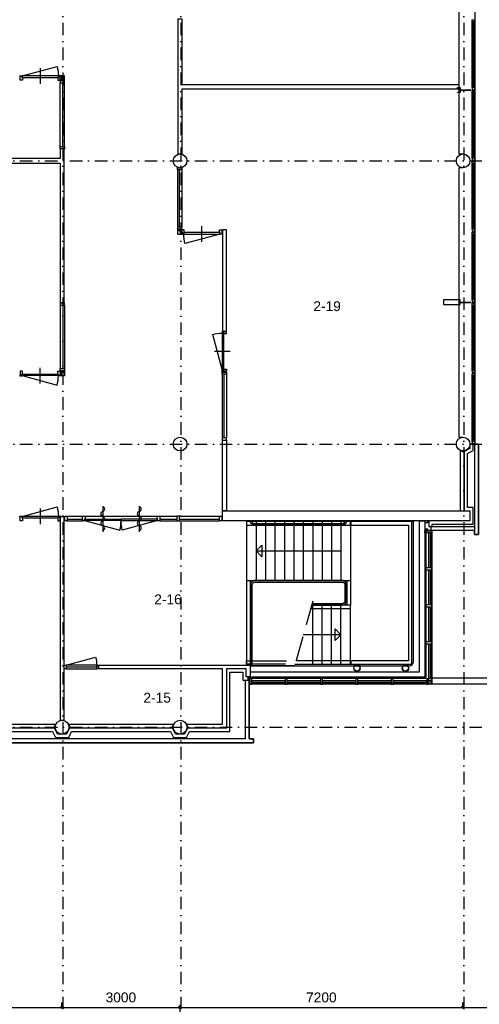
# Model space of a CAD drawing. Header units: millimetres. Extents: x 1137596 to 6076935, y -417599 to 265181.
# Tile 38 of 47: x 1452129 to 1463822, y -356519 to -331482. Entities that reach past the tile are written whole.
import ezdxf
from ezdxf.enums import TextEntityAlignment as Align

# ---------------------------------------------------------------- set-up
doc = ezdxf.new("R2010")
doc.units = ezdxf.units.MM
doc.header["$LTSCALE"] = 50
doc.header["$PDMODE"] = 3
doc.header["$PDSIZE"] = 1
doc.linetypes.add('DASHDOT2', pattern=[12.7, 6.35, -3.175, 0, -3.175])
doc.linetypes.add('DASHED', pattern=[18.75, 12.5, -6.25])
doc.layers.get('0').update_dxf_attribs({"linetype": 'CONTINUOUS'})
doc.layers.get('DEFPOINTS').update_dxf_attribs({"linetype": 'CONTINUOUS'})
for name, color, linetype in [('00---0--FM-BRU3DEF', 4, 'CONTINUOUS'), ('AL21----_BUITENWAND', 3, 'CONTINUOUS'), ('AL21K---_ISOLATIE', 1, 'CONTINUOUS'), ('AL22----_BINNENWAND', 3, 'CONTINUOUS'), ('AL24----_TRAPPEN', 1, 'CONTINUOUS'), ('AL27----_DAKEN', 7, 'CONTINUOUS'), ('AL28----_KONSTRUKTIES', 4, 'CONTINUOUS'), ('AL31----_BUITENKOZIJN', 2, 'CONTINUOUS'), ('AL32----_BINNENKOZIJN', 7, 'CONTINUOUS'), ('AL32----_BINNENKOZIJN_1', 1, 'CONTINUOUS'), ('AL34----_BALUSTRADES', 1, 'CONTINUOUS'), ('DIM25', 1, 'CONTINUOUS'), ('Stramien-Alg-Az', 9, 'DASHDOT2'), ('Txt25', 2, 'CONTINUOUS')]:
    doc.layers.add(name, color=color, linetype=linetype)
doc.styles.add('BOS3', font='arial.ttf')
doc.dimstyles.new('BOS3', dxfattribs={"dimtxt": 2.5, "dimasz": 1.25, "dimexe": 1.25, "dimexo": 0, "dimgap": 1.25, "dimtad": 1, "dimdec": 3, "dimdsep": 46, "dimtxsty": 'BOS3', "dimblk": 'SMALL', "dimblk1": 'SMALL', "dimblk2": 'SMALL', "dimsah": 1, "dimcen": 2.5, "dimclrd": 1, "dimclre": 1, "dimclrt": 2, "dimadec": 4, "dimazin": 2, "dimtfac": 0.4, "dimtdec": 0, "dimtix": 1, "dimtmove": 2, "dimatfit": 3, "dimfxl": 1.25, "dimfxlon": 1, "dimtvp": 1, "dimtolj": 1, "dimarcsym": 0})

# ---------------------------------------------------------------- blocks, each defined once
blk = doc.blocks.new('_Small')
at = {"color": 0, "linetype": 'ByBlock', "lineweight": -2}
blk.add_circle((0, 0), 0.25, dxfattribs=at)
blk = doc.blocks.new('*D179')
at = {"layer": 'DEFPOINTS', "color": 0, "transparency": 16777216}
for p in [(710199, -627647), (717399, -627843), (717399, -627973)]:
    blk.add_point(p, dxfattribs=at)
at = {"layer": 'DIM25', "color": 1, "lineweight": -2, "transparency": 16777216}
for p, q in [((710199, -627772), (710199, -627968)), ((710199, -627843), (717399, -627843)), ((717399, -627848), (717399, -627718))]:
    blk.add_line(p, q, dxfattribs=at)
at = {"layer": 'DIM25', "color": 1, "lineweight": -2, "transparency": 16777216, "xscale": 125, "yscale": 125, "zscale": 125, "rotation": 180}
blk.add_blockref('_Small', (710199, -627843), dxfattribs=at)
at = {"layer": 'DIM25', "color": 1, "lineweight": -2, "transparency": 16777216, "xscale": 125, "yscale": 125, "zscale": 125}
blk.add_blockref('_Small', (717399, -627843), dxfattribs=at)
at = {"layer": 'DIM25', "color": 2, "transparency": 16777216, "insert": (713799, -627591), "char_height": 250, "attachment_point": 5, "style": 'BOS3'}
blk.add_mtext('\\A1;7200', dxfattribs=at)
blk = doc.blocks.new('*D180')
at = {"layer": 'DEFPOINTS', "color": 0, "transparency": 16777216}
for p in [(720399, -627649), (727599, -627843), (727599, -627892)]:
    blk.add_point(p, dxfattribs=at)
at = {"layer": 'DIM25', "color": 1, "lineweight": -2, "transparency": 16777216}
for p, q in [((720399, -627774), (720399, -627968)), ((720399, -627843), (727599, -627843)), ((727599, -627843), (727599, -627718))]:
    blk.add_line(p, q, dxfattribs=at)
at = {"layer": 'DIM25', "color": 1, "lineweight": -2, "transparency": 16777216, "xscale": 125, "yscale": 125, "zscale": 125, "rotation": 180}
blk.add_blockref('_Small', (720399, -627843), dxfattribs=at)
at = {"layer": 'DIM25', "color": 1, "lineweight": -2, "transparency": 16777216, "xscale": 125, "yscale": 125, "zscale": 125}
blk.add_blockref('_Small', (727599, -627843), dxfattribs=at)
at = {"layer": 'DIM25', "color": 2, "transparency": 16777216, "insert": (723999, -627591), "char_height": 250, "attachment_point": 5, "style": 'BOS3'}
blk.add_mtext('\\A1;7200', dxfattribs=at)
blk = doc.blocks.new('*D181')
at = {"layer": 'DEFPOINTS', "color": 0, "transparency": 16777216}
for p in [(727599, -627892), (731199, -627843), (731199, -627892)]:
    blk.add_point(p, dxfattribs=at)
at = {"layer": 'DIM25', "color": 1, "lineweight": -2, "transparency": 16777216}
for p, q in [((727599, -627843), (727599, -627718)), ((727599, -627843), (731199, -627843)), ((731199, -627843), (731199, -627718))]:
    blk.add_line(p, q, dxfattribs=at)
at = {"layer": 'DIM25', "color": 1, "lineweight": -2, "transparency": 16777216, "xscale": 125, "yscale": 125, "zscale": 125, "rotation": 180}
blk.add_blockref('_Small', (727599, -627843), dxfattribs=at)
at = {"layer": 'DIM25', "color": 1, "lineweight": -2, "transparency": 16777216, "xscale": 125, "yscale": 125, "zscale": 125}
blk.add_blockref('_Small', (731199, -627843), dxfattribs=at)
at = {"layer": 'DIM25', "color": 2, "transparency": 16777216, "insert": (729399, -627591), "char_height": 250, "attachment_point": 5, "style": 'BOS3'}
blk.add_mtext('\\A1;3600', dxfattribs=at)
blk = doc.blocks.new('*D183')
at = {"layer": 'DEFPOINTS', "color": 0, "transparency": 16777216}
for p in [(720399, -627649), (720399, -627843), (717399, -627973)]:
    blk.add_point(p, dxfattribs=at)
at = {"layer": 'DIM25', "color": 1, "lineweight": -2, "transparency": 16777216}
for p, q in [((717399, -627848), (717399, -627718)), ((717399, -627843), (720399, -627843)), ((720399, -627774), (720399, -627968))]:
    blk.add_line(p, q, dxfattribs=at)
at = {"layer": 'DIM25', "color": 1, "lineweight": -2, "transparency": 16777216, "xscale": 125, "yscale": 125, "zscale": 125, "rotation": 180}
blk.add_blockref('_Small', (717399, -627843), dxfattribs=at)
at = {"layer": 'DIM25', "color": 1, "lineweight": -2, "transparency": 16777216, "xscale": 125, "yscale": 125, "zscale": 125}
blk.add_blockref('_Small', (720399, -627843), dxfattribs=at)
at = {"layer": 'DIM25', "color": 2, "transparency": 16777216, "insert": (718899, -627591), "char_height": 250, "attachment_point": 5, "style": 'BOS3'}
blk.add_mtext('\\A1;3000', dxfattribs=at)
blk = doc.blocks.new('h651-06-')
at = {"color": 0, "linetype": 'ByBlock'}
blk.add_line((-324, 0), (324, 0), dxfattribs=at)
for centre, start, end in [((-252, -10), 9.4623, 170.5377), ((-132, 10), 189.4623, 350.5377), ((-12, -10), 9.4623, 170.5377), ((108, 10), 189.4623, 350.5377), ((228, -10), 9.4623, 170.5377)]:
    blk.add_arc(centre, 60.8, start, end, dxfattribs=at)
blk = doc.blocks.new('stramienen')
at = {"layer": 'Stramien-Alg-Az'}
for points in [[(717425.4193, -557711.0234), (717425.4193, -629125.5137)], [(720425.4195, -557711.0234), (720425.4195, -629125.5137)], [(727625.4193, -557711.0234), (727625.4193, -629125.5137)], [(703629.6064, -606317.1403), (776404.4348, -606317.1403)], [(703629.6064, -613517.1403), (776404.4348, -613517.1403)], [(703629.6064, -620717.1403), (776404.4348, -620717.1403)]]:
    blk.add_lwpolyline(points, dxfattribs=at)
at = {"layer": 'DIM25'}
for base, p1, p2, picture, middle in [((717398.67, -627843.232), (710198.6698, -627646.5212), (717398.67, -627972.6855), '*D179', (713798.6699, -627590.5887)), ((720398.545, -627843.232), (717398.545, -627972.6855), (720398.545, -627649.1819), '*D183', (718898.545, -627590.5035)), ((727598.6689, -627843.232), (720398.669, -627649.1819), (727598.6689, -627891.9055), '*D180', (723998.669, -627590.5887)), ((731198.5759, -627843.232), (727598.5759, -627891.9055), (731198.5759, -627891.9168), '*D181', (729398.5759, -627590.5035))]:
    dim = blk.add_linear_dim(base=base, p1=p1, p2=p2, dimstyle='BOS3', override={"dimscale": 0, "dimtxt": 2.5, "dimasz": 1.25, "dimexe": 1.25, "dimexo": 1.25, "dimgap": 1.25, "dimclrt": 2, "dimfxl": 1.25, "dimfxlon": 1}, dxfattribs=at)
    dim.commit()
    dim.dimension.update_dxf_attribs({"geometry": picture, "text_midpoint": middle})

msp = doc.modelspace()

# ---------------------------------------------------------------- linework, layer by layer
at = {"layer": '00---0--FM-BRU3DEF', "color": 3}
msp.add_lwpolyline([(1463709.019, -313471.579), (1463709.1521, -342271.5794), (1463803.019, -342271.579), (1463803.019, -344576.5819), (1463703.028, -344576.5819), (1463703.028, -344466.5638), (1462613.0239, -344466.5638), (1462613.2781, -348376.5777), (1457968.0229, -348376.5777), (1457968.0229, -349766.5804), (1458078.0214, -349766.5804), (1458078.0214, -349866.5814), (1445613.0219, -349866.5814), (1445613.0219, -347671.5677), (1445707.0326, -347671.5677), (1445705.2043, -300871.5964)], dxfattribs=at)
at = {"layer": 'AL21----_BUITENWAND'}
for points in [[(1463406.5889, -328046.5785), (1463305.0131, -328046.5785), (1463305.019, -334896.5629), (1463408.0209, -334896.5629)], [(1463406.5889, -335246.5785), (1463305.0131, -335246.5785), (1463305.019, -342096.5621), (1463408.0209, -342096.5621)], [(1457292.0226, -347891.5795), (1457993.0156, -347891.5795), (1457993.0156, -348193.5834), (1457893.016, -348193.5834), (1457893.016, -347991.5814), (1457392.0182, -347991.5814), (1457392.0219, -349496.5824), (1456423.0202, -349496.5824), (1456376.0195, -349396.5814), (1457292.0226, -349396.5814), (1457292.0226, -347991.5795)]]:
    msp.add_lwpolyline(points, dxfattribs=at)
for points in [[(1463802.9965, -344576.5819), (1463802.9965, -342271.579), (1463702.9858, -342271.579), (1463702.9858, -344576.5819)], [(1462509.017, -344267.5809), (1462509.017, -344221.5819), (1462443.018, -344221.5819), (1462443.018, -344267.5809)], [(1462509.017, -344481.5819), (1462509.017, -344435.5814), (1462443.018, -344435.5814), (1462443.018, -344481.5819)], [(1463702.9383, -344366.5897), (1463702.9383, -344466.5814), (1462597.017, -344466.5814), (1462597.017, -344366.5897)], [(1457968.017, -348283.5814), (1457868.016, -348283.5814), (1457868.016, -349766.5804), (1445713.0219, -349766.5804), (1445713.016, -347671.5599), (1445613.016, -347671.5599), (1445613.0219, -349866.5814), (1458078.0156, -349866.5814), (1458078.0156, -349766.5804), (1457968.017, -349766.5804)]]:
    msp.add_lwpolyline(points, close=True, dxfattribs=at)
at = {"layer": 'AL21K---_ISOLATIE'}
msp.add_lwpolyline([(1462540.017, -344221.5892), (1462540.017, -344366.5819), (1462625.017, -344366.5819), (1462625.017, -344306.5819), (1463667.9916, -344306.5819), (1463668.0135, -343886.5941), (1463517.9952, -343886.5863), (1463517.9887, -342514.5653), (1463667.9887, -342439.5646), (1463667.9867, -342271.5809), (1463583.0209, -342271.5829), (1463582.9877, -342387.0323), (1463432.9887, -342462.0314), (1463432.915, -343971.5809), (1463582.9916, -343971.5882), (1463582.9835, -344221.5892)], close=True, dxfattribs=at)
msp.add_lwpolyline([(1446251.0053, -349581.5804), (1452965.0386, -349581.5804), (1453040.0385, -349731.5824), (1453376.0039, -349731.5824), (1453451.0048, -349581.5843), (1455965.038, -349581.5843), (1456040.039, -349731.5824), (1456376.0043, -349731.5824), (1456451.0033, -349581.5843), (1457477.0182, -349581.5804), (1457477.0182, -348076.5834), (1457808.016, -348076.5834), (1457808.016, -348278.5814), (1457943.0146, -348278.5814), (1457943.0146, -348193.5834), (1457893.016, -348193.5834), (1457893.016, -347991.5814), (1457392.0182, -347991.5814), (1457392.0219, -349496.5824), (1456398.4711, -349496.5824), (1456323.4701, -349646.5804), (1456092.5712, -349646.5843), (1456017.5685, -349496.5824), (1453398.4725, -349496.5824), (1453323.4717, -349646.5843), (1453092.5707, -349646.5804), (1453017.5615, -349496.5824), (1446198.4731, -349496.5824)], dxfattribs=at)
at = {"layer": 'AL22----_BINNENWAND'}
for points in [[(1456258.0456, -333251.5852), (1456258.0456, -334903.6112), (1456159.1287, -334903.6112), (1456159.1287, -331461.5624), (1456258.0456, -331461.5624), (1456258.0456, -333126.5871)], [(1456258.0456, -333126.5871), (1463305.0176, -333126.5871), (1463305.0176, -333251.5852), (1456258.0456, -333251.5852)], [(1453158.0045, -335134.0814), (1453158.0045, -338681.586), (1453258.0105, -338681.586), (1453258.0105, -334761.5707), (1453158.0045, -334761.5707), (1453158.0045, -335009.0819)], [(1463572.9985, -343971.5882), (1463582.9975, -343981.5897), (1463582.9838, -344211.6019), (1463572.9707, -344221.5892), (1457301.9921, -344221.5536), (1457291.9926, -344211.5545), (1457291.9926, -343981.5541), (1457301.9938, -343971.5545), (1463572.9985, -343971.5882)], [(1453258.0157, -349303.8754), (1453258.0208, -349303.8754), (1453258.0208, -344121.5619), (1453158.0216, -344121.5619), (1453158.0216, -349303.8754), (1453158.0286, -349303.8754)], [(1457993.0156, -348063.5804), (1462300.0102, -348063.5804), (1462300.0082, -344221.5536), (1462440.0082, -344221.5536), (1462440.0082, -348203.5824), (1457943.0146, -348203.5824)], [(1457292.0226, -347991.5795), (1454138.0208, -347991.5795), (1454138.0208, -347891.5795), (1457292.0226, -347891.5795)]]:
    msp.add_lwpolyline(points, dxfattribs=at)
for points in [[(1463603.017, -333266.5772), (1463603.017, -333270.577), (1463333.0151, -333270.577), (1463333.0151, -333266.5772)], [(1463603.017, -333271.2773), (1463603.017, -333271.8784), (1463333.0151, -333271.8784), (1463333.0151, -333271.2773)], [(1463333.0151, -333272.5787), (1463333.0151, -333276.5785), (1463603.017, -333276.5785), (1463603.017, -333272.5787)], [(1457292.0226, -336821.5804), (1457292.0226, -339407.5821), (1457392.0219, -339407.5821), (1457392.0219, -336821.5804)], [(1462909.0141, -338726.587), (1463333.0151, -338726.587), (1463333.0151, -338601.5856), (1462909.0141, -338601.5856)], [(1463603.017, -338666.5769), (1463603.017, -338670.5767), (1463333.0151, -338670.5767), (1463333.0151, -338666.5769)], [(1463603.017, -338671.277), (1463603.017, -338671.8781), (1463333.0151, -338671.8781), (1463333.0151, -338671.277)], [(1463333.0151, -338672.5784), (1463333.0151, -338676.5782), (1463603.017, -338676.5782), (1463603.017, -338672.5784)], [(1457392.0219, -342171.578), (1457392.0122, -343971.555), (1457292.0226, -343971.5545), (1457292.0226, -342171.578)], [(1463432.9888, -342486.5822), (1463332.9867, -342439.5814), (1463332.9783, -343971.588), (1463432.9867, -343971.588)], [(1453040.0217, -349396.5814), (1452993.0218, -349496.5824), (1446223.0219, -349496.5824), (1446176.0219, -349396.5814)], [(1456040.0202, -349396.5814), (1455993.0193, -349496.5827), (1453423.0215, -349496.5824), (1453376.0227, -349396.5814)]]:
    msp.add_lwpolyline(points, close=True, dxfattribs=at)
for points in [[(1453158.0045, -335009.0819), (1446171.4809, -335009.0819), (1446171.4809, -335009.0843, -0.1846560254), (1446171.4815, -335134.0814), (1453158.0045, -335134.0814)], [(1453258.0157, -349303.8754, 0.1458782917), (1453158.0286, -349303.8754)]]:
    msp.add_lwpolyline(points, format="xyb", dxfattribs=at)
at = {"layer": 'AL24----_TRAPPEN'}
msp.add_lwpolyline([(1457993.0156, -347911.586), (1462038.0162, -347911.5789, 0.4142130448), (1462148.016, -347801.5789), (1462148.016, -344241.5823), (1457903.0135, -344241.5774), (1457903.0135, -347891.5776)], format="xyb", dxfattribs=at)
for points in [[(1458143.0116, -344241.5804), (1458143.0116, -345741.5824)], [(1458383.0131, -344241.5804), (1458383.0131, -345741.5824)], [(1458623.0126, -344241.5804), (1458623.0126, -345741.5824)], [(1458863.0121, -344241.5804), (1458863.0121, -345741.5824)], [(1459103.0121, -344241.5804), (1459103.0121, -345741.5824)], [(1459343.0116, -344241.5804), (1459343.0116, -345741.5824)], [(1459583.0112, -344241.5804), (1459583.0112, -345741.5824)], [(1459823.0126, -344241.5804), (1459823.0126, -345741.5824)], [(1460063.0126, -344241.5804), (1460063.0126, -345741.5824)], [(1460303.0121, -344241.5804), (1460303.0121, -345741.5824)], [(1460543.0116, -344241.5804), (1460543.0116, -345741.5824)], [(1458143.0116, -344991.5814), (1460303.0121, -344991.5965)], [(1457903.0116, -345741.5824), (1460543.0116, -345741.5824)], [(1457993.0116, -345741.5824), (1457993.0116, -347871.5814)], [(1460453.0121, -345741.5824), (1460453.0121, -346371.5814)], [(1460543.0116, -345741.5824), (1460543.0116, -346381.5809)], [(1460543.0116, -346461.5814), (1459532.1889, -346461.5814)], [(1460543.0116, -346371.5814), (1459554.7773, -346371.5814)], [(1459583.0112, -347871.5814), (1459583.0112, -346371.5814)], [(1459823.0126, -347871.5814), (1459823.0126, -346371.5814)], [(1460063.0126, -347871.5814), (1460063.0126, -346371.5814)], [(1460303.0121, -347871.5814), (1460303.0121, -346371.5814)], [(1460543.0116, -347871.5814), (1460543.0116, -346371.5814)], [(1460303.0121, -347121.5824), (1459343.0136, -347121.5726)], [(1459119.9542, -347911.5804), (1457993.0156, -347911.5827)]]:
    msp.add_lwpolyline(points, dxfattribs=at)
for points in [[(1458143.0116, -344991.5814), (1458293.0116, -344841.5814), (1458293.0116, -345141.5814)], [(1460303.0121, -347121.5824), (1460153.0121, -347271.5824), (1460153.0121, -346971.5824)]]:
    msp.add_lwpolyline(points, close=True, dxfattribs=at)
at = {"layer": 'AL24----_TRAPPEN', "linetype": 'DASHED'}
msp.add_lwpolyline([(1459583.0366, -346271.5819), (1459103.0375, -347971.5824)], dxfattribs=at)
at = {"layer": 'AL27----_DAKEN', "color": 1}
for points in [[(1481509.8874, -341940.5509), (1481509.8874, -348374.578), (1462610.8926, -348375.5766)], [(1481359.8874, -342040.5743), (1481359.8874, -348224.5859), (1462610.8846, -348225.5766)], [(1462610.8926, -348375.5766), (1462530.8877, -348375.5766)]]:
    msp.add_lwpolyline(points, dxfattribs=at)
at = {"layer": 'AL27----_DAKEN'}
for points in [[(1462610.6863, -344466.5741), (1462610.6863, -348375.5766), (1457965.6848, -348375.5766), (1457965.6848, -348275.5766), (1457965.6848, -348225.5766), (1462460.6864, -348225.5766)], [(1462610.6864, -344466.5741), (1462460.6864, -344466.5741), (1462460.6864, -348225.5766)]]:
    msp.add_lwpolyline(points, dxfattribs=at)
at = {"layer": 'AL28----_KONSTRUKTIES'}
msp.add_lwpolyline([(1463268.018, -333336.578), (1463268.018, -333321.5775), (1463318.018, -333321.5775), (1463318.018, -333221.578), (1463268.018, -333221.578), (1463268.018, -333206.577), (1463333.017, -333206.577), (1463333.017, -333336.578)], close=True, dxfattribs=at)
for points in [[(1460657.2128, -347909.9432), (1460657.2128, -347871.5795)], [(1460758.8154, -347871.5795), (1460758.8154, -347909.9423)], [(1461892.2123, -347909.9432), (1461892.2123, -347871.5795)], [(1461993.8149, -347871.5795), (1461993.8149, -347909.9423)]]:
    msp.add_lwpolyline(points, dxfattribs=at)
for centre, radius in [((1456208.0226, -335071.5836), 175), ((1463408.0209, -335071.5836), 175), ((1456208.0226, -342271.5829), 175), ((1463408.0209, -342271.5829), 175), ((1460708.0141, -347971.0795), 79.5), ((1460708.0141, -347971.0795), 75.5), ((1461943.0136, -347971.0795), 79.5), ((1461943.0136, -347971.0795), 75.5), ((1453208.0221, -349471.5824), 175), ((1456208.0226, -349471.5824), 175)]:
    msp.add_circle(centre, radius, dxfattribs=at)
at = {"layer": 'AL31----_BUITENKOZIJN'}
for points in [[(1463709.016, -331486.5785), (1463709.016, -331536.5785), (1463639.0141, -331536.5785), (1463639.0141, -331486.5785)], [(1463639.0141, -333206.5785), (1463639.0141, -333256.5785), (1463709.018, -333256.5785), (1463709.018, -333206.5785)], [(1463709.018, -333286.5785), (1463709.018, -333336.5785), (1463639.016, -333336.5785), (1463639.016, -333286.5785)], [(1463709.0141, -335086.5785), (1463709.0141, -335136.5785), (1463639.0131, -335136.5785), (1463639.0131, -335086.5785)], [(1463639.018, -335006.5785), (1463639.018, -335056.5785), (1463709.018, -335056.5785), (1463709.018, -335006.5785)], [(1463639.0141, -336806.5785), (1463639.0141, -336856.5785), (1463709.0141, -336856.5785), (1463709.0141, -336806.5785)], [(1463709.0141, -336886.5785), (1463709.0141, -336936.5785), (1463639.0141, -336936.5785), (1463639.0141, -336886.5785)], [(1463639.0141, -338606.579), (1463639.0141, -338656.5785), (1463709.016, -338656.5785), (1463709.016, -338606.579)], [(1463709.016, -338686.5785), (1463709.016, -338736.579), (1463639.0141, -338736.579), (1463639.0141, -338686.5785)], [(1463639.016, -340406.578), (1463639.016, -340456.5785), (1463709.018, -340456.5785), (1463709.018, -340406.578)], [(1463709.018, -340486.5785), (1463709.018, -340536.579), (1463639.016, -340536.579), (1463639.016, -340486.5785)], [(1463639.016, -342206.5795), (1463639.016, -342256.578), (1463709.018, -342256.578), (1463709.018, -342206.5795)], [(1462613.018, -344481.5819), (1462613.018, -344531.5809), (1462440.018, -344531.5809), (1462440.018, -344481.5819)], [(1462440.018, -345422.8309), (1462440.018, -345472.8314), (1462613.016, -345472.8314), (1462613.016, -345422.8309)], [(1462440.016, -346364.0819), (1462440.016, -346414.0785), (1462613.016, -346414.0785), (1462613.016, -346364.0819)], [(1462440.016, -347305.3304), (1462440.016, -347355.3421), (1462613.016, -347355.3421), (1462613.016, -347305.3304)], [(1457983.018, -348203.5824), (1457983.018, -348376.5824), (1458033.0185, -348376.5824), (1458033.0185, -348203.5824)], [(1458883.0185, -348203.5824), (1458883.0185, -348376.5824), (1458933.017, -348376.5824), (1458933.017, -348203.5824)], [(1459783.017, -348203.5824), (1459783.017, -348376.5824), (1459833.018, -348376.5824), (1459833.018, -348203.5824)], [(1460683.018, -348203.5824), (1460683.018, -348376.5824), (1460733.0185, -348376.5824), (1460733.0185, -348203.5824)], [(1461583.0185, -348203.5824), (1461583.0185, -348376.5824), (1461633.017, -348376.5824), (1461633.017, -348203.5824)], [(1462483.0151, -348246.5795), (1462483.0151, -348376.5824), (1462533.016, -348376.5824), (1462533.016, -348246.5795)], [(1462483.0151, -348246.5795), (1462483.0151, -348296.5804), (1462613.016, -348296.5804), (1462613.016, -348246.5795)], [(1462597.0151, -348360.5795), (1462597.0151, -348296.5804), (1462533.016, -348296.5804), (1462533.016, -348360.5795)]]:
    msp.add_lwpolyline(points, close=True, dxfattribs=at)
for points in [[(1463639.0161, -333206.5804), (1463639.0141, -331536.5785)], [(1463678.0151, -333206.5785), (1463678.0131, -331536.5785)], [(1463696.0161, -333206.5785), (1463696.0141, -331536.5785)], [(1463709.018, -333206.5785), (1463709.016, -331536.5785)], [(1463639.0181, -335006.5804), (1463639.016, -333336.5785)], [(1463678.0171, -335006.5785), (1463678.0151, -333336.5785)], [(1463696.018, -335006.5785), (1463696.016, -333336.5785)], [(1463709.018, -335006.5785), (1463709.016, -333336.5785)], [(1463639.0151, -336806.5804), (1463639.0131, -335136.5785)], [(1463678.0141, -336806.5785), (1463678.0121, -335136.5785)], [(1463696.0151, -336806.5785), (1463696.0131, -335136.5785)], [(1463709.0141, -336806.5785), (1463709.0121, -335136.5785)], [(1463639.0141, -338606.5809), (1463639.0141, -336936.5785)], [(1463678.0131, -338606.579), (1463678.0131, -336936.5785)], [(1463696.0141, -338606.579), (1463696.0141, -336936.5785)], [(1463709.016, -338606.579), (1463709.016, -336936.5785)], [(1463639.0161, -340406.5799), (1463639.0141, -338736.579)], [(1463678.0151, -340406.578), (1463678.0131, -338736.579)], [(1463696.0161, -340406.578), (1463696.0141, -338736.579)], [(1463709.018, -340406.578), (1463709.016, -338736.579)], [(1463639.0181, -342206.5795), (1463639.016, -340536.579)], [(1463678.0171, -342206.5795), (1463678.0151, -340536.579)], [(1463696.018, -342206.5795), (1463696.016, -340536.579)], [(1463709.02, -342206.5795), (1463709.018, -340536.579)], [(1462533.018, -344531.577), (1462533.0155, -345422.8309)], [(1462572.017, -344531.5809), (1462572.017, -345422.8309)], [(1462590.018, -344531.5809), (1462590.0155, -345422.8309)], [(1462613.018, -344531.579), (1462613.0155, -345422.8309)], [(1462533.016, -345472.8299), (1462533.016, -346364.0819)], [(1462572.0151, -345472.8314), (1462572.0151, -346364.0819)], [(1462590.016, -345472.8314), (1462590.016, -346364.0819)], [(1462613.016, -345472.8299), (1462613.016, -346364.0819)], [(1462533.016, -346414.0785), (1462533.016, -347305.3304)], [(1462572.0151, -346414.0785), (1462572.0151, -347305.3304)], [(1462590.016, -346414.0785), (1462590.016, -347305.3304)], [(1462613.016, -346414.0785), (1462613.016, -347305.3304)], [(1462533.016, -347355.3421), (1462533.0186, -348246.5795)], [(1462572.0151, -347355.3314), (1462572.0176, -348246.5795)], [(1462590.0161, -347355.3314), (1462590.0186, -348246.5795)], [(1462613.016, -347355.3421), (1462613.0186, -348246.5795)], [(1458883.0204, -348296.5804), (1458033.0185, -348296.5804)], [(1458883.0185, -348335.5814), (1458033.0185, -348335.5814)], [(1458883.0185, -348353.5804), (1458033.0185, -348353.5804)], [(1458883.0204, -348376.5824), (1458033.0185, -348376.5824)], [(1459783.019, -348296.5804), (1458933.017, -348296.5804)], [(1459783.017, -348335.5814), (1458933.017, -348335.5814)], [(1459783.017, -348353.5804), (1458933.017, -348353.5804)], [(1459783.019, -348376.5824), (1458933.017, -348376.5824)], [(1460683.0195, -348296.5804), (1459833.018, -348296.5804)], [(1460683.018, -348335.5814), (1459833.018, -348335.5814)], [(1460683.018, -348353.5804), (1459833.018, -348353.5804)], [(1460683.0195, -348376.5824), (1459833.018, -348376.5824)], [(1461583.0204, -348296.5804), (1460733.0185, -348296.5804)], [(1461583.0185, -348335.5814), (1460733.0185, -348335.5814)], [(1461583.0185, -348353.5804), (1460733.0185, -348353.5804)], [(1461583.0204, -348376.5824), (1460733.0185, -348376.5824)], [(1462483.0209, -348296.5804), (1461633.017, -348296.5804)], [(1462483.0151, -348335.5814), (1461633.017, -348335.5814)], [(1462483.0151, -348353.5804), (1461633.017, -348353.5804)], [(1462483.0209, -348376.5824), (1461633.017, -348376.5824)]]:
    msp.add_lwpolyline(points, dxfattribs=at)
at = {"layer": 'AL32----_BINNENKOZIJN'}
for points in [[(1452201.016, -333021.5775), (1452144.0158, -333021.5775), (1452144.0158, -332921.5775), (1452134.0166, -332921.5775), (1452134.0166, -332907.5775), (1452184.0162, -332907.5775), (1452184.0162, -332950.5775), (1452201.016, -332950.5775)], [(1453113.0158, -332950.5775), (1453113.0158, -332910.5775), (1452189.0158, -332910.5775), (1452189.0158, -332950.5775)], [(1453101.0157, -333021.5775), (1453158.0158, -333021.5775), (1453158.0158, -332921.5775), (1453168.0151, -332921.5775), (1453168.0151, -332907.5775), (1453118.0155, -332907.5775), (1453118.0155, -332950.5775), (1453101.0157, -332950.5775)], [(1453192.0023, -332921.5755), (1453192.0023, -332997.5755), (1453158.0158, -332997.5755), (1453158.0158, -332921.5755)], [(1453178.0023, -332907.5755), (1453178.0023, -332921.5755), (1453192.0023, -332921.5755), (1453192.0033, -332997.5755), (1453258.0028, -332997.5755), (1453258.0038, -333011.5755), (1453272.0038, -333011.5755), (1453272.0029, -332907.5755)], [(1453158.0027, -333031.5736), (1453158.0027, -333088.5736), (1453272.0029, -333088.5736), (1453272.0029, -333021.5736), (1453258.0028, -333021.5736), (1453258.0028, -333031.5736)], [(1453258.0028, -333031.5736), (1453258.0028, -332997.5755), (1453158.0036, -332997.5755), (1453158.0036, -333031.5736)], [(1453158.0045, -334761.5707), (1453158.0045, -334704.5707), (1453272.0047, -334704.5707), (1453272.0047, -334771.5707), (1453258.0047, -334771.5707), (1453258.0047, -334761.5707)], [(1456258.0227, -335246.5836), (1456258.0227, -335303.5836), (1456144.0225, -335303.5836), (1456144.0225, -335236.5836), (1456158.0226, -335236.5836), (1456158.0226, -335246.5836)], [(1456238.0366, -336935.5807), (1456238.0366, -336921.5807), (1456224.0366, -336921.5807), (1456224.0356, -336845.5807), (1456158.0361, -336845.5807), (1456158.0352, -336831.5807), (1456144.0351, -336831.5807), (1456144.0361, -336935.5807)], [(1456258.0363, -336811.5826), (1456258.0363, -336754.5826), (1456144.0361, -336754.5826), (1456144.0361, -336821.5826), (1456158.0361, -336821.5826), (1456158.0361, -336811.5826)], [(1456158.0361, -336811.5826), (1456158.0361, -336845.5807), (1456258.0354, -336845.5807), (1456258.0354, -336811.5826)], [(1456224.0366, -336921.5807), (1456224.0366, -336845.5807), (1456258.0231, -336845.5807), (1456258.0231, -336921.5807)], [(1456315.0232, -336821.5787), (1456258.0231, -336821.5787), (1456258.0231, -336921.5787), (1456248.0238, -336921.5787), (1456248.0238, -336935.5787), (1456298.0235, -336935.5787), (1456298.0235, -336892.5787), (1456315.0232, -336892.5787)], [(1456303.0231, -336892.5787), (1456303.0231, -336932.5787), (1457227.0231, -336932.5787), (1457227.0231, -336892.5787)], [(1457215.023, -336821.5787), (1457272.0231, -336821.5787), (1457272.0231, -336921.5787), (1457282.0224, -336921.5787), (1457282.0224, -336935.5787), (1457232.0227, -336935.5787), (1457232.0227, -336892.5787), (1457215.023, -336892.5787)], [(1453158.0104, -338681.586), (1453158.0104, -338738.586), (1453272.0106, -338738.586), (1453272.0106, -338671.586), (1453258.0105, -338671.586), (1453258.0105, -338681.586)], [(1457392.0219, -339464.5822), (1457392.0219, -339407.5821), (1457292.0219, -339407.5821), (1457292.0219, -339397.5828), (1457278.0219, -339397.5828), (1457278.0219, -339447.5824), (1457321.0219, -339447.5824), (1457321.0219, -339464.5822)], [(1457321.0219, -339452.5821), (1457281.0219, -339452.5821), (1457281.0219, -340376.5821), (1457321.0219, -340376.5821)], [(1452201.0218, -340421.5792), (1452144.0217, -340421.5792), (1452144.0217, -340521.5792), (1452134.0224, -340521.5792), (1452134.0224, -340535.5792), (1452184.022, -340535.5792), (1452184.022, -340492.5792), (1452201.0218, -340492.5792)], [(1453113.0217, -340492.5792), (1453113.0217, -340532.5792), (1452189.0217, -340532.5792), (1452189.0217, -340492.5792)], [(1453101.0215, -340421.5792), (1453158.0217, -340421.5792), (1453158.0217, -340521.5792), (1453168.0209, -340521.5792), (1453168.0209, -340535.5792), (1453118.0213, -340535.5792), (1453118.0213, -340492.5792), (1453101.0215, -340492.5792)], [(1453158.0085, -340411.5831), (1453158.0085, -340354.5831), (1453272.0087, -340354.5831), (1453272.0087, -340421.5831), (1453258.0087, -340421.5831), (1453258.0087, -340411.5831)], [(1453258.0087, -340411.5831), (1453258.0087, -340445.5812), (1453158.0094, -340445.5812), (1453158.0094, -340411.5831)], [(1453192.0082, -340521.5812), (1453192.0082, -340445.5812), (1453158.0217, -340445.5812), (1453158.0217, -340521.5812)], [(1453178.0081, -340535.5812), (1453178.0081, -340521.5812), (1453192.0082, -340521.5812), (1453192.0091, -340445.5812), (1453258.0087, -340445.5812), (1453258.0096, -340431.5812), (1453272.0096, -340431.5812), (1453272.0087, -340535.5812)], [(1457392.019, -340441.5809), (1457392.019, -340498.5809), (1457278.0188, -340498.5809), (1457278.0188, -340431.5809), (1457292.0188, -340431.5809), (1457292.0188, -340441.5809)], [(1457392.0219, -340364.582), (1457392.0219, -340421.5821), (1457292.0219, -340421.5821), (1457292.0219, -340431.5813), (1457278.0219, -340431.5813), (1457278.0219, -340381.5817), (1457321.0219, -340381.5817), (1457321.0219, -340364.582)], [(1457392.0209, -342171.578), (1457392.0209, -342114.578), (1457278.0207, -342114.578), (1457278.0207, -342181.578), (1457292.0207, -342181.578), (1457292.0207, -342171.578)], [(1452201.0218, -344221.5856), (1452144.0217, -344221.5856), (1452144.0217, -344121.5856), (1452134.0224, -344121.5856), (1452134.0224, -344107.5856), (1452184.022, -344107.5856), (1452184.022, -344150.5856), (1452201.0218, -344150.5856)], [(1453113.0217, -344150.5856), (1453113.0217, -344110.5856), (1452189.0217, -344110.5856), (1452189.0217, -344150.5856)], [(1453101.0215, -344221.5856), (1453158.0217, -344221.5856), (1453158.0217, -344121.5856), (1453168.0209, -344121.5856), (1453168.0209, -344107.5856), (1453118.0213, -344107.5856), (1453118.0213, -344150.5856), (1453101.0215, -344150.5856)], [(1453268.0202, -344221.5538), (1453268.0202, -344207.5548), (1453278.0196, -344207.5548), (1453278.0196, -344107.5538), (1453335.0196, -344107.5538), (1453335.0196, -344221.5538)], [(1453724.6867, -344221.5538), (1453724.0229, -344107.5538), (1453791.0224, -344107.5538), (1453791.0305, -344178.5528), (1453774.0225, -344178.5528), (1453774.0225, -344221.5538)], [(1454708.0846, -344178.5528), (1454708.0846, -344218.5519), (1453779.0231, -344218.5538), (1453779.0231, -344178.5548)], [(1455637.0235, -344178.5528), (1454708.0228, -344178.5548), (1454708.0228, -344218.5538), (1455637.0235, -344218.5519)], [(1455625.0224, -344178.5529), (1455625.0224, -344107.5538), (1455692.0218, -344107.5538), (1455692.0218, -344221.5519), (1455642.0231, -344221.5519), (1455642.0231, -344178.5528)], [(1456131.0219, -344107.5519), (1456131.0219, -344221.5519), (1456198.0231, -344221.5519), (1456198.0231, -344107.5519)], [(1457272.0221, -344107.5519), (1457272.0221, -344207.5509), (1457282.0214, -344207.5509), (1457282.0214, -344221.5519), (1457215.0219, -344221.5519), (1457215.0219, -344107.5519)], [(1453258.0208, -347991.5795), (1453258.0208, -347891.5795), (1453308.0208, -347891.5795), (1453308.0208, -347991.5795)], [(1454088.0208, -347991.5795), (1454088.0208, -347891.5795), (1454138.0208, -347891.5795), (1454138.0208, -347991.5795)]]:
    msp.add_lwpolyline(points, close=True, dxfattribs=at)
for points in [[(1453158.0045, -334704.5707), (1453158.0026, -333088.5736)], [(1453230.63, -334704.5707), (1453230.6271, -333088.5736)], [(1453272.0047, -334704.5707), (1453272.0028, -333088.5736)], [(1456144.0225, -335303.5836), (1456144.0361, -336754.5826)], [(1456185.4118, -335303.5836), (1456185.4118, -336754.5826)], [(1456258.0227, -335303.5836), (1456258.0363, -336754.5826)], [(1453158.0104, -338738.586), (1453158.0084, -340354.5831)], [(1453230.6358, -338738.586), (1453230.633, -340354.5831)], [(1453272.0106, -338738.586), (1453272.0086, -340354.5831)], [(1457278.0188, -340498.5809), (1457278.0207, -342114.578)], [(1457319.3935, -340498.5809), (1457319.3964, -342114.578)], [(1457392.019, -340498.5809), (1457392.0209, -342114.578)], [(1453335.0196, -344107.5538), (1453724.0229, -344107.5538)], [(1453335.0196, -344180.1783), (1453724.4458, -344180.1783)], [(1453335.0196, -344221.5538), (1453724.0229, -344221.5538)], [(1454708.0846, -344218.5519), (1453779.0231, -344218.5538)], [(1453791.0224, -344107.5538), (1455625.0224, -344107.5538)], [(1454708.0228, -344218.5538), (1455637.0235, -344218.5519)], [(1455692.0218, -344107.5538), (1456131.0219, -344107.5516)], [(1455692.0218, -344180.1783), (1456131.0219, -344180.1783)], [(1455692.0218, -344221.5519), (1456131.0219, -344221.5519)], [(1456198.0231, -344107.5519), (1457215.0219, -344107.5519)], [(1456198.0231, -344180.1783), (1457215.0219, -344180.1763)], [(1456198.0231, -344221.5519), (1457215.0219, -344221.5519)], [(1454088.0208, -347891.5795), (1453308.0208, -347891.5795)], [(1453308.0208, -347941.5795), (1454088.0208, -347941.5795)], [(1453308.0208, -347991.5795), (1454088.0208, -347991.5795)]]:
    msp.add_lwpolyline(points, dxfattribs=at)
at = {"layer": 'AL32----_BINNENKOZIJN_1'}
for points in [[(1452189.0158, -332910.5775), (1453081.5313, -332671.4287, -0.0655434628), (1453113.0158, -332910.5775, -0.0655434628)], [(1457227.0231, -336932.5787), (1456334.5076, -337171.7275, -0.0655434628), (1456303.0231, -336932.5787, -0.0655434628)], [(1457281.0219, -340376.5821), (1457041.8731, -339484.0666, -0.0655434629), (1457281.0219, -339452.5821, -0.0655434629)], [(1452189.0217, -340532.5792), (1453081.5371, -340771.728, 0.0655434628), (1453113.0217, -340532.5792, 0.0655434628)], [(1452189.0217, -344110.5856), (1453081.5371, -343871.4368, -0.0655434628), (1453113.0217, -344110.5856, -0.0655434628)], [(1453779.0231, -344218.5538), (1454676.3679, -344458.9966, 0.0655434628), (1454708.0228, -344218.5538, 0.0655434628)], [(1455637.0235, -344218.5519), (1454739.738, -344458.9808, -0.0655434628), (1454708.0846, -344218.5538, -0.0655434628)], [(1453308.0208, -347891.5795), (1454061.443, -347689.7006, -0.0655434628), (1454088.0208, -347891.5795, -0.0655434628)]]:
    msp.add_lwpolyline(points, format="xyb", dxfattribs=at)
for points in [[(1452651.0158, -332710.9097), (1452651.0158, -333110.9097)], [(1456765.0231, -337132.2465), (1456765.0231, -336732.2465)], [(1457081.3541, -339914.5821), (1457481.3541, -339914.5821)], [(1452651.0217, -340732.247), (1452651.0217, -340332.247)], [(1452651.0217, -343910.9178), (1452651.0217, -344310.9178)]]:
    msp.add_lwpolyline(points, dxfattribs=at)
at = {"layer": 'AL34----_BALUSTRADES'}
for points in [[(1457903.0116, -344331.5804), (1460543.0116, -344331.5804), (1460543.0116, -344241.5804), (1457903.0116, -344241.5804)], [(1458891.248, -347871.5765), (1457903.0141, -347871.5755), (1457903.0141, -347781.5755), (1458916.6598, -347781.5765)], [(1459131.2482, -347871.5808), (1460543.0179, -347871.5795), (1460543.0179, -347781.5795), (1459156.6601, -347781.5808)]]:
    msp.add_lwpolyline(points, dxfattribs=at)
for points in [[(1458103.7056, -344336.5868, -0.4160112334), (1457993.0156, -344221.5829), (1457993.0156, -344221.5829), (1458033.0146, -344221.5809), (1458033.0146, -344221.5809, 0.4159032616), (1458103.4326, -344296.5875), (1460333.0156, -344296.5856, 0.4142133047), (1460403.0156, -344221.5921), (1460403.0156, -344221.5921), (1460443.0146, -344221.5941), (1460443.0146, -344221.5941, -0.4142133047), (1460333.0147, -344336.5848), (1458103.7056, -344336.5868)], [(1459554.78, -346371.5765), (1460333.0124, -346371.5781, 0.4142112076), (1460443.0126, -346261.5792), (1460443.0167, -345851.5784, 0.4142162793), (1460333.0168, -345741.5773), (1458113.0151, -345741.5757, 0.4142137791), (1458003.0151, -345851.5757), (1458003.0151, -347871.5756), (1458043.016, -347871.5757), (1458043.016, -345851.579, -0.4142140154), (1458113.0162, -345781.579), (1460333.0178, -345781.5824, -0.414216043), (1460403.0177, -345851.5831), (1460403.0136, -346261.5744, -0.4142184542), (1460333.0117, -346331.5737), (1459566.0807, -346331.5532)]]:
    msp.add_lwpolyline(points, format="xyb", dxfattribs=at)
msp.add_lwpolyline([(1460553.017, -344241.578), (1460553.017, -344331.5777), (1462018.017, -344331.5814), (1462018.0131, -347781.5814), (1460553.0131, -347781.5775), (1460553.0131, -347871.5785), (1462108.0131, -347871.5814), (1462108.017, -344241.5816)], close=True, dxfattribs=at)

# ---------------------------------------------------------------- block references
msp.add_blockref('stramienen', (735804.6339, 271245.5598))
at = {"layer": 'AL32----_BINNENKOZIJN', "rotation": 270}
for p in [(1454243.5539, -344178.5538), (1455172.5232, -344178.5538)]:
    msp.add_blockref('h651-06-', p, dxfattribs=at)

# ---------------------------------------------------------------- texts
at = {"layer": 'Txt25', "style": 'BOS3'}
for s, p in [('2-19', (1459949.0971, -338891.1562)), ('2-16', (1455902.0749, -346345.8204)), ('2-15', (1455626.3563, -348846.8204))]:
    msp.add_text(s, height=250, dxfattribs=at).set_placement(p, align=Align.CENTER)

doc.saveas('drawing.dxf')
